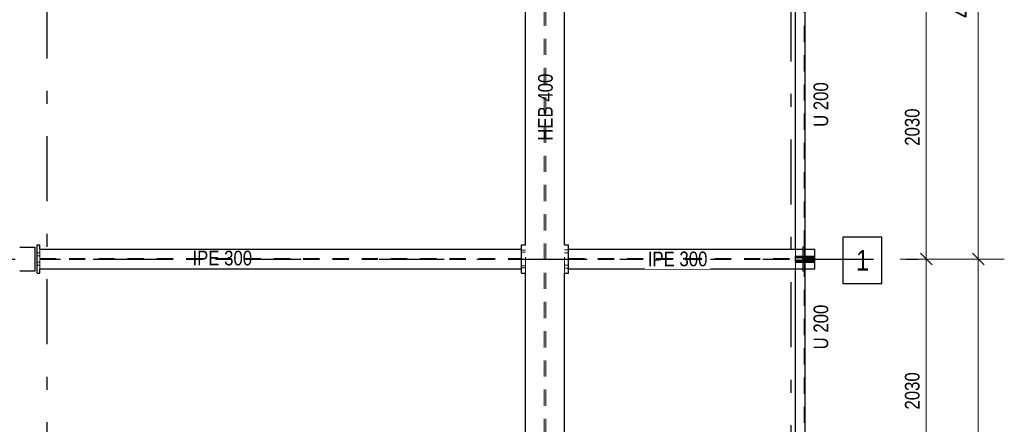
# Model space of a CAD drawing. Header units: millimetres. Extents: x -39 to 84, y 0 to 66.
# Tile 50 of 92: x 6.93 to 14.5, y 25.59 to 28.7. Entities that reach past the tile are written whole.
import ezdxf

# ---------------------------------------------------------------- set-up
doc = ezdxf.new("R2010")
doc.units = ezdxf.units.MM
doc.linetypes.add('DASHDOTX2', pattern=[2, 1, -0.5, 0, -0.5])
doc.linetypes.add('HIDDEN', pattern=[0.375, 0.25, -0.125])
for name, color, linetype, lineweight in [('01_Neubau Raumschraffuren', 7, 'Continuous', 20), ('2D-NovaObj-A_Wanddurchbruch', 7, 'Continuous', 20), ('Achsen', 7, 'Continuous', 20), ('Geschnittene Kanten', 7, 'Continuous', 20), ('Schraffuren', 7, 'Continuous', 20)]:
    doc.layers.add(name, color=color, linetype=linetype, lineweight=lineweight)
doc.styles.add('Arial Narrow', font='ARIALN.TTF')
doc.dimstyles.new('Arch_Strakon_dimstyle', dxfattribs={"dimtxt": 15.75, "dimasz": 1, "dimexe": 1.25, "dimexo": 0.0625, "dimgap": 1, "dimtad": 0, "dimdec": 5, "dimzin": 12, "dimdsep": 46, "dimtxsty": 'Arial Narrow', "dimblk": 'Arrowhead_Tick', "dimsah": 1, "dimcen": 0, "dimse1": 1, "dimse2": 1, "dimclrd": 6, "dimclrt": 2, "dimazin": 0, "dimtfac": 1, "dimtdec": 4, "dimtmove": 0, "dimatfit": 3, "dimldrblk": 'NONE', "dimfxl": 1, "dimtvp": 1, "dimtolj": 1, "dimtzin": 0, "dimlwd": 13, "dimarcsym": 2})

# ---------------------------------------------------------------- blocks, each defined once
blk = doc.blocks.new('Arrowhead_Tick')
at = {"color": 0, "linetype": 'Continuous', "lineweight": -2}
for p, q in [((0, 20), (0, -10)), ((-1, 0), (0, 0)), ((10, 0), (0, 0))]:
    blk.add_line(p, q, dxfattribs=at)
at = {"color": 2, "linetype": 'Continuous', "lineweight": 35}
blk.add_line((4.42, 4.42), (-4.42, -4.42), dxfattribs=at)
blk = doc.blocks.new('*D185')
at = {"layer": '2D-NovaObj-A_Wanddurchbruch', "color": 6, "linetype": 'Continuous', "lineweight": 13}
blk.add_line((13.9, 24.8403), (13.9, 26.8504), dxfattribs=at)
at = {"layer": 'Defpoints', "color": 0}
for p in [(13.8366, 26.8604), (13.9, 26.8604), (11.1489, 24.8303)]:
    blk.add_point(p, dxfattribs=at)
at = {"layer": '2D-NovaObj-A_Wanddurchbruch', "color": 6, "lineweight": 13, "xscale": 0.01, "yscale": 0.01, "zscale": 0.01}
for p, rotation in [((13.9, 26.8604), 90), ((13.9, 24.8303), 270)]:
    blk.add_blockref('Arrowhead_Tick', p, dxfattribs=dict(at, rotation=rotation))
at = {"layer": '2D-NovaObj-A_Wanddurchbruch', "color": 3, "lineweight": 35, "insert": (13.7926, 25.8454), "char_height": 0.1125, "attachment_point": 5, "rotation": 90, "style": 'Arial Narrow'}
blk.add_mtext('\\A1;2030', dxfattribs=at)
blk = doc.blocks.new('_None')
blk = doc.blocks.new('*D186')
at = {"layer": '2D-NovaObj-A_Wanddurchbruch', "color": 6, "linetype": 'Continuous', "lineweight": 13}
blk.add_line((13.9, 26.8704), (13.9, 28.8803), dxfattribs=at)
at = {"layer": 'Defpoints', "color": 0}
for p in [(11.1489, 28.8903), (13.9, 28.8903), (13.8366, 26.8604)]:
    blk.add_point(p, dxfattribs=at)
at = {"layer": '2D-NovaObj-A_Wanddurchbruch', "color": 6, "lineweight": 13, "xscale": 0.01, "yscale": 0.01, "zscale": 0.01}
for p, rotation in [((13.9, 28.8903), 90), ((13.9, 26.8604), 270)]:
    blk.add_blockref('Arrowhead_Tick', p, dxfattribs=dict(at, rotation=rotation))
at = {"layer": '2D-NovaObj-A_Wanddurchbruch', "color": 3, "lineweight": 35, "insert": (13.7926, 27.8754), "char_height": 0.1125, "attachment_point": 5, "rotation": 90, "style": 'Arial Narrow'}
blk.add_mtext('\\A1;2030', dxfattribs=at)
blk = doc.blocks.new('*D224')
at = {"layer": 'Achsen', "color": 6, "linetype": 'Continuous', "lineweight": 13}
blk.add_line((14.3, 22.8104), (14.3, 26.8504), dxfattribs=at)
at = {"layer": 'Defpoints', "color": 0}
for p in [(13.8366, 26.8604), (14.3, 26.8604), (13.8366, 22.8004)]:
    blk.add_point(p, dxfattribs=at)
at = {"layer": 'Achsen', "color": 6, "lineweight": 13, "xscale": 0.01, "yscale": 0.01, "zscale": 0.01}
for p, rotation in [((14.3, 26.8604), 90), ((14.3, 22.8004), 270)]:
    blk.add_blockref('Arrowhead_Tick', p, dxfattribs=dict(at, rotation=rotation))
at = {"layer": 'Achsen', "color": 2, "lineweight": 35, "insert": (14.1696, 24.8304), "char_height": 0.1575, "attachment_point": 5, "rotation": 90, "style": 'Arial Narrow'}
blk.add_mtext('\\A1;4.06', dxfattribs=at)
blk = doc.blocks.new('*D225')
at = {"layer": 'Achsen', "color": 6, "linetype": 'Continuous', "lineweight": 13}
blk.add_line((14.3, 26.8704), (14.3, 30.9104), dxfattribs=at)
at = {"layer": 'Defpoints', "color": 0}
for p in [(13.8366, 30.9204), (14.3, 30.9204), (13.8366, 26.8604)]:
    blk.add_point(p, dxfattribs=at)
at = {"layer": 'Achsen', "color": 6, "lineweight": 13, "xscale": 0.01, "yscale": 0.01, "zscale": 0.01}
for p, rotation in [((14.3, 30.9204), 90), ((14.3, 26.8604), 270)]:
    blk.add_blockref('Arrowhead_Tick', p, dxfattribs=dict(at, rotation=rotation))
at = {"layer": 'Achsen', "color": 2, "lineweight": 35, "insert": (14.1696, 28.8904), "char_height": 0.1575, "attachment_point": 5, "rotation": 90, "style": 'Arial Narrow'}
blk.add_mtext('\\A1;4.06', dxfattribs=at)

msp = doc.modelspace()

# ---------------------------------------------------------------- hatches: boundary and pattern name
at = {"layer": 'Schraffuren', "lineweight": 13, "true_color": 0x91ffff}
msp.add_hatch(color=131, dxfattribs=at).paths.add_polyline_path([(13.043921, 26.8478475), (12.893921, 26.8478475), (12.893921, 26.8728475), (13.043921, 26.8728475)])

# ---------------------------------------------------------------- linework, layer by layer
at = {"color": 3, "linetype": 'Continuous', "lineweight": 25}
for p, q in [((10.818921, 26.9703475), (10.818921, 28.7803475)), ((11.118921, 26.9703475), (11.118921, 28.7803475)), ((12.893921, 26.9353475), (12.893921, 28.8153475)), ((12.968921, 26.9353475), (12.968921, 28.8153475)), ((13.5588649, 27.0292828), (13.2596399, 27.0292828)), ((13.2596399, 27.0292828), (13.2596399, 26.6717828)), ((13.5588649, 26.6717828), (13.5588649, 27.0292828)), ((7.063921, 26.7503475), (7.063921, 26.9703475)), ((7.063921, 26.9703475), (7.083921, 26.9703475)), ((7.083921, 26.9353475), (7.083921, 26.9703475)), ((10.788921, 26.7503475), (10.788921, 26.9703475)), ((10.788921, 26.9703475), (10.803921, 26.9703475)), ((10.803921, 26.9703475), (10.818921, 26.9703475)), ((11.118921, 26.9703475), (11.133921, 26.9703475)), ((11.133921, 26.9703475), (11.148921, 26.9703475)), ((11.148921, 26.7503475), (11.148921, 26.9703475)), ((6.929221, 26.9503475), (7.049221, 26.9503475)), ((7.049221, 26.7703475), (7.049221, 26.9503475)), ((12.893921, 26.8733475), (12.893921, 26.8833475)), ((12.893921, 26.8833475), (13.043921, 26.8833475)), ((13.043921, 26.8833475), (13.043921, 26.9353475)), ((13.043921, 26.8733475), (13.043921, 26.8833475)), ((12.893921, 26.8733475), (13.043921, 26.8733475)), ((12.893921, 26.8373475), (12.893921, 26.8473475)), ((12.893921, 26.8473475), (13.043921, 26.8473475)), ((12.893921, 26.8373475), (13.043921, 26.8373475)), ((13.043921, 26.8728475), (13.043921, 26.8733475)), ((13.043921, 26.8473475), (13.043921, 26.8478475)), ((13.043921, 26.8373475), (13.043921, 26.8473475)), ((13.043921, 26.7853475), (13.043921, 26.8373475)), ((6.929221, 26.7703475), (7.049221, 26.7703475)), ((7.063921, 26.7503475), (7.083921, 26.7503475)), ((7.083921, 26.7503475), (7.083921, 26.7853475)), ((7.083921, 26.7853475), (10.788921, 26.7853475)), ((10.788921, 26.7503475), (10.803921, 26.7503475)), ((10.803921, 26.7503475), (10.818921, 26.7503475)), ((10.818921, 24.9403475), (10.818921, 26.7503475)), ((11.118921, 24.9403475), (11.118921, 26.7503475)), ((11.118921, 26.7503475), (11.133921, 26.7503475)), ((11.133921, 26.7503475), (11.148921, 26.7503475)), ((11.148921, 26.7853475), (13.043921, 26.7853475)), ((12.893921, 24.9053475), (12.893921, 26.7853475)), ((12.968921, 24.9053475), (12.968921, 26.7853475)), ((13.2596399, 26.6717828), (13.5588649, 26.6717828))]:
    msp.add_line(p, q, dxfattribs=at)
at = {"layer": '01_Neubau Raumschraffuren', "color": 6, "linetype": 'HIDDEN', "lineweight": 13, "ltscale": 0.5}
for p, q in [((12.960421, 26.9538975), (12.960421, 28.7967975)), ((10.818921, 26.7503475), (10.818921, 26.9703475)), ((11.118921, 26.7503475), (11.118921, 26.9703475)), ((12.950421, 26.8638975), (12.950421, 26.9538975)), ((12.950421, 26.9538975), (12.960421, 26.9538975)), ((12.960421, 26.8638975), (12.960421, 26.9538975)), ((7.063921, 26.9068476), (7.083921, 26.9068475)), ((7.063921, 26.9068476), (7.083921, 26.9068475)), ((7.063921, 26.8838475), (7.083921, 26.8838475)), ((7.063921, 26.8838475), (7.083921, 26.8838475)), ((7.083921, 26.8638975), (7.083921, 26.9353475)), ((10.788921, 26.9288475), (10.803921, 26.9288475)), ((10.788921, 26.9118475), (10.803921, 26.9118475)), ((10.803921, 26.9288475), (10.818921, 26.9288475)), ((10.803921, 26.9118475), (10.818921, 26.9118475)), ((11.118921, 26.9318475), (11.133921, 26.9318475)), ((11.118921, 26.9088475), (11.133921, 26.9088475)), ((11.133921, 26.9318475), (11.148921, 26.9318475)), ((11.133921, 26.9088475), (11.148921, 26.9088475)), ((12.893921, 26.8833475), (12.893921, 26.9353475)), ((12.950421, 26.9333975), (12.960421, 26.9333975)), ((12.950421, 26.9143975), (12.960421, 26.9143975)), ((12.962421, 26.8733475), (12.962421, 26.8833475)), ((12.968921, 26.8688975), (12.968921, 26.9353475)), ((12.975421, 26.8733475), (12.975421, 26.8833475)), ((7.063921, 26.8368476), (7.083921, 26.8368475)), ((7.063921, 26.8368476), (7.083921, 26.8368475)), ((7.063921, 26.8138475), (7.083921, 26.8138475)), ((7.063921, 26.8138475), (7.083921, 26.8138475)), ((7.083921, 26.7853475), (7.083921, 26.8567975)), ((10.788921, 26.8088475), (10.803921, 26.8088475)), ((10.803921, 26.8088475), (10.818921, 26.8088475)), ((11.118921, 26.8118475), (11.133921, 26.8118475)), ((11.133921, 26.8118475), (11.148921, 26.8118475)), ((12.893921, 26.8728475), (12.893921, 26.8733475)), ((12.893921, 26.8688975), (12.968921, 26.8688975)), ((12.893921, 26.8517975), (12.968921, 26.8517975)), ((12.893921, 26.8473475), (12.893921, 26.8478475)), ((12.893921, 26.7853475), (12.893921, 26.8373475)), ((12.950421, 26.7667975), (12.950421, 26.8567975)), ((12.950421, 26.8062975), (12.960421, 26.8062975)), ((12.960421, 26.7667975), (12.960421, 26.8567975)), ((12.962421, 26.8478475), (12.962421, 26.8728475)), ((12.962421, 26.8373475), (12.962421, 26.8473475)), ((12.968921, 26.7853475), (12.968921, 26.8517975)), ((12.975421, 26.8478475), (12.975421, 26.8728475)), ((12.975421, 26.8373475), (12.975421, 26.8473475)), ((10.788921, 26.7918475), (10.803921, 26.7918475)), ((10.803921, 26.7918475), (10.818921, 26.7918475)), ((11.118921, 26.7888475), (11.133921, 26.7888475)), ((11.133921, 26.7888475), (11.148921, 26.7888475)), ((12.950421, 26.7872975), (12.960421, 26.7872975)), ((12.950421, 26.7667975), (12.960421, 26.7667975)), ((12.960421, 24.9238975), (12.960421, 26.7667975))]:
    msp.add_line(p, q, dxfattribs=at)
at = {"layer": 'Achsen', "color": 3, "linetype": 'DASHDOTX2', "lineweight": 25, "ltscale": 0.5}
for p, q in [((7.1388704, 37.7044498), (7.1388704, 17.5455429)), ((12.8588704, 37.6810385), (12.8588704, 17.5455429)), ((3.0934407, 26.8603775), (13.8366349, 26.8603775))]:
    msp.add_line(p, q, dxfattribs=at)
at = {"layer": 'Geschnittene Kanten', "color": 3, "linetype": 'Continuous', "lineweight": 25}
for p, q in [((12.893921, 26.8478475), (12.893921, 26.8728475)), ((12.893921, 26.8728475), (13.043921, 26.8728475)), ((12.893921, 26.8478475), (13.043921, 26.8478475)), ((13.043921, 26.8478475), (13.043921, 26.8728475))]:
    msp.add_line(p, q, dxfattribs=at)

# ---------------------------------------------------------------- texts
at = {"color": 3, "lineweight": 25, "style": 'Arial Narrow'}
for p in [(13.1458767, 27.8769491), (13.1458767, 26.1650388)]:
    msp.add_text('U 200', height=0.1125, rotation=90, dxfattribs=at).set_placement(p)
at = {"color": 2, "lineweight": 35, "style": 'Arial Narrow'}
msp.add_text('1', height=0.1575, dxfattribs=at).set_placement((13.3596399, 26.7717828))
at = {"color": 3, "lineweight": 25, "insert": (11.0291028, 27.7706512), "char_height": 0.1125, "attachment_point": 7, "rotation": 90, "line_spacing_factor": 0.9, "style": 'Arial Narrow', "bg_fill": 3, "box_fill_scale": 1.2, "bg_fill_color": 256, "bg_fill_true_color": 13158600, "bg_fill_transparency": 0}
msp.add_mtext('HEB 400', dxfattribs=at)

# ---------------------------------------------------------------- dimensions: what is measured, and where the dimension line sits
at = {"layer": '2D-NovaObj-A_Wanddurchbruch', "lineweight": 35}
for base, p1, p2, picture, middle in [((13.9, 28.8903475), (13.8366349, 26.8603775), (11.148921, 28.8903475), '*D186', (13.9, 27.8753625)), ((13.9, 26.8603775), (11.148921, 24.8303475), (13.8366349, 26.8603775), '*D185', (13.9, 25.8453625))]:
    dim = msp.add_linear_dim(base=base, p1=p1, p2=p2, angle=90, text='2030', dimstyle='Arch_Strakon_dimstyle', override={"dimscale": 0.01, "dimtxt": 11.25, "dimasz": 1, "dimgap": 5, "dimtad": 1, "dimjust": 0, "dimtih": 0, "dimtoh": 0, "dimdec": 6, "dimdsep": 46, "dimtxsty": 'Arial Narrow', "dimclrd": 6, "dimclrt": 3, "dimtix": 1, "dimtofl": 255, "dimtmove": 0, "dimatfit": 2, "dimfxl": 0, "dimfxlon": 0, "dimtvp": 44.444444, "dimlwd": 13}, dxfattribs=at)
    dim.commit()
    dim.dimension.update_dxf_attribs({"geometry": picture, "text_midpoint": middle, "dimtype": 160})
at = {"layer": 'Achsen', "lineweight": 35}
for base, p1, p2, picture, middle in [((14.3, 30.9203775), (13.8366349, 26.8603775), (13.8366349, 30.9203775), '*D225', (14.3, 28.8903775)), ((14.3, 26.8603775), (13.8366349, 22.8003775), (13.8366349, 26.8603775), '*D224', (14.3, 24.8303775))]:
    dim = msp.add_linear_dim(base=base, p1=p1, p2=p2, angle=90, text='4.06', dimstyle='Arch_Strakon_dimstyle', override={"dimscale": 0.01, "dimtxt": 15.75, "dimasz": 1, "dimgap": 5, "dimtad": 1, "dimjust": 0, "dimtih": 0, "dimtoh": 0, "dimdec": 5, "dimdsep": 46, "dimtxsty": 'Arial Narrow', "dimclrd": 6, "dimclrt": 2, "dimtix": 1, "dimtofl": 255, "dimtmove": 0, "dimatfit": 2, "dimfxl": 0, "dimfxlon": 0, "dimtvp": 31.746032, "dimlwd": 13}, dxfattribs=at)
    dim.commit()
    dim.dimension.update_dxf_attribs({"geometry": picture, "text_midpoint": middle, "dimtype": 160})

# ---------------------------------------------------------------- next in the draw order: linework, layer by layer
at = {"layer": '01_Neubau Raumschraffuren', "color": 6, "linetype": 'HIDDEN', "lineweight": 13, "ltscale": 0.5}
for p, q in [((10.962171, 24.6053475), (10.962171, 31.1453475)), ((10.975671, 24.6053475), (10.975671, 31.1453475))]:
    msp.add_line(p, q, dxfattribs=at)

# ---------------------------------------------------------------- next in the draw order: texts
at = {"color": 3, "lineweight": 25, "char_height": 0.1125, "attachment_point": 7, "line_spacing_factor": 0.9, "style": 'Arial Narrow', "bg_fill": 3, "box_fill_scale": 1.2, "bg_fill_color": 256, "bg_fill_true_color": 13158600, "bg_fill_transparency": 0}
for insert in [(8.2577708, 26.8100212), (11.7584768, 26.8032895)]:
    msp.add_mtext('IPE 300', dxfattribs=dict(at, insert=insert))

# ---------------------------------------------------------------- next in the draw order: linework, layer by layer
at = {"color": 3, "linetype": 'Continuous', "lineweight": 25}
for p, q in [((7.083921, 26.9353475), (10.788921, 26.9353475)), ((11.148921, 26.9353475), (13.043921, 26.9353475))]:
    msp.add_line(p, q, dxfattribs=at)
at = {"layer": '01_Neubau Raumschraffuren', "color": 6, "linetype": 'HIDDEN', "lineweight": 13, "ltscale": 0.5}
for p, q in [((7.083921, 26.8638975), (10.788921, 26.8638975)), ((7.083921, 26.8567975), (10.788921, 26.8567975)), ((11.148921, 26.8638975), (13.043921, 26.8638975)), ((11.148921, 26.8567975), (13.043921, 26.8567975))]:
    msp.add_line(p, q, dxfattribs=at)

doc.saveas('drawing.dxf')
